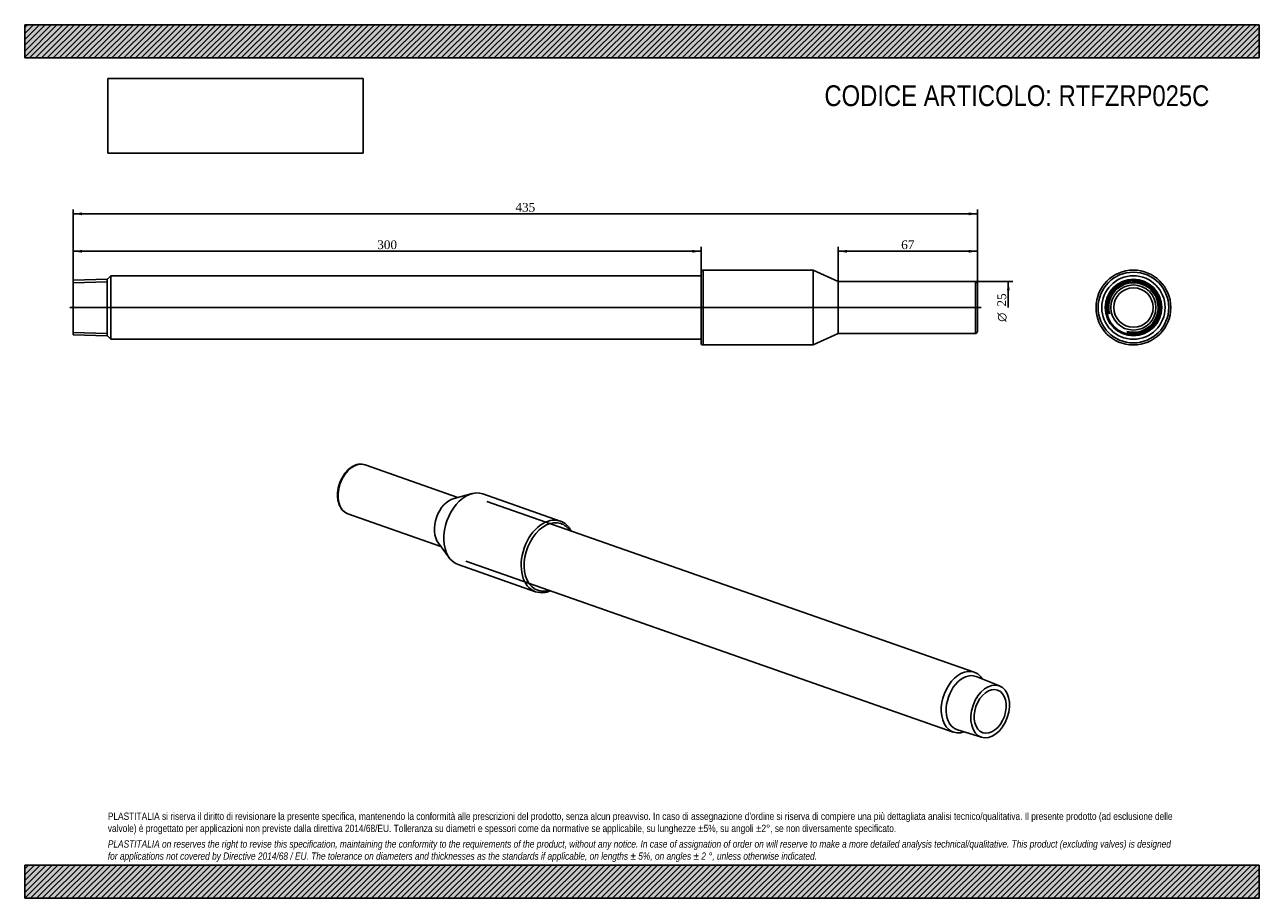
# Model space of a CAD drawing. Header units: millimetres. Extents: x 0 to 594, y 0 to 420.
import ezdxf
from ezdxf.enums import TextEntityAlignment as Align
from ezdxf.lldxf.tags import DXFTag

# ---------------------------------------------------------------- set-up
doc = ezdxf.new("R2010")
doc.units = ezdxf.units.MM
doc.header["$LTSCALE"] = 2
for name, color, linetype in [('COPERTURA_TUBO', 7, 'Continuous'), ('Default', 7, 'Continuous'), ('DV2_Default', 7, 'Continuous'), ('PARTE_PE_', 7, 'Continuous'), ('PARTEA_ACCIAIO', 7, 'Continuous')]:
    doc.layers.add(name, color=color, linetype=linetype)
doc.styles.add('SEACAD_Solid_Edge_ANSI1_Symbols', font='semeca1.ttf')
doc.styles.add('SEACAD_Times_New_Roman', font='times.ttf')
tags = doc.linetypes.add('CENTER2', pattern=[28.575, 19.05, -3.175, 3.175, -3.175]).pattern_tags.tags
tags[10:11] = [DXFTag(74, 4), DXFTag(75, 0), DXFTag(340, '0'), DXFTag(46, 0.0), DXFTag(50, 0.0), DXFTag(44, 0.0), DXFTag(45, 0.0)]
tags[8:9] = [DXFTag(74, 4), DXFTag(75, 0), DXFTag(340, '0'), DXFTag(46, 0.0), DXFTag(50, 0.0), DXFTag(44, 0.0), DXFTag(45, 0.0)]
tags[6:7] = [DXFTag(74, 4), DXFTag(75, 0), DXFTag(340, '0'), DXFTag(46, 0.0), DXFTag(50, 0.0), DXFTag(44, 0.0), DXFTag(45, 0.0)]
tags[4:5] = [DXFTag(74, 4), DXFTag(75, 0), DXFTag(340, '0'), DXFTag(46, 0.0), DXFTag(50, 0.0), DXFTag(44, 0.0), DXFTag(45, 0.0)]
doc.dimstyles.new('ANSImm', dxfattribs={"dimtxt": 4.2, "dimasz": 4.2, "dimexe": 2.1, "dimexo": 0, "dimgap": 1.05, "dimtad": 1, "dimdsep": 46, "dimtxsty": 'SEACAD_Times_New_Roman', "dimblk1": '_SE_FILLED', "dimblk2": '_SE_FILLED', "dimsah": 1, "dimcen": 2.1, "dimazin": 0, "dimtfac": 0.85, "dimtdec": 3, "dimtofl": 0, "dimtmove": 0, "dimatfit": 3, "dimfxl": 1, "dimarcsym": 0})
picture_1 = doc.add_image_def('image1.jpg', size_in_pixel=(4302, 1260))

# ---------------------------------------------------------------- blocks, each defined once
blk = doc.blocks.new('SE')
at = {"layer": 'COPERTURA_TUBO', "color": 7, "linetype": 'Continuous'}
for p, q in [((456.84, 108.7), (222.32, 190.84)), ((212.24, 162.05), (446.76, 79.91))]:
    blk.add_line(p, q, dxfattribs=at)
for start_param, end_param in [(0, 3.630907), (5.793871, 6.283185)]:
    blk.add_ellipse((451.8, 94.31), major_axis=(5.04, 14.39), ratio=0.667959, start_param=start_param, end_param=end_param, dxfattribs=at)
at = {"layer": 'PARTE_PE_', "color": 7, "linetype": 'Continuous'}
for p, q in [((208.47, 192.77), (163.81, 208.41)), ((215.22, 194.55), (206.56, 192.27)), ((257.64, 181.38), (220.42, 194.41)), ((155.55, 184.82), (200.21, 169.17)), ((199.03, 170.76), (204.38, 163.58)), ((208.52, 160.44), (245.74, 147.4))]:
    blk.add_line(p, q, dxfattribs=at)
for centre, radius, start, end in [((161.72, 202.34), 6.42, 71.07644, 98.59033), ((248.69, 155.88), 8.97, 250.72874, 278.64134)]:
    blk.add_arc(centre, radius, start, end, dxfattribs=at)
for centre, major_axis, start_param, end_param in [((159.68, 196.61), (4.13, 11.8), 0.001726, 3.141593), ((159.68, 196.61), (4.13, 11.8), 0, 0.001726), ((214.47, 177.43), (5.95, 16.99), 0, 3.141593), ((206.04, 180.38), (4.13, 11.8), 0.423967, 2.717625), ((251.69, 164.39), (-5.95, -16.99), 3.142504, 6.281497), ((252.39, 164.14), (5.62, 16.04), 0, 3.599321), ((252.39, 164.14), (5.62, 16.04), 5.825457, 6.283185), ((251.69, 164.39), (-5.95, -16.99), 6.281497, 6.283185)]:
    blk.add_ellipse(centre, major_axis=major_axis, ratio=0.667959, start_param=start_param, end_param=end_param, dxfattribs=at)
for points, knots in [([(160.76, 208.69), (160.66, 208.68), (160.43, 208.64), (160.02, 208.55), (159.54, 208.42), (159.07, 208.25), (158.59, 208.05), (158.12, 207.83), (157.66, 207.57), (157.2, 207.28), (156.74, 206.96), (156.3, 206.62), (155.86, 206.25), (155.43, 205.85), (155.02, 205.43), (154.62, 204.98), (154.23, 204.51), (153.86, 204.02), (153.5, 203.52), (153.16, 202.99), (152.84, 202.45), (152.53, 201.89), (152.24, 201.32), (151.98, 200.74), (151.73, 200.14), (151.5, 199.54), (151.3, 198.93), (151.12, 198.31), (150.96, 197.69), (150.82, 197.07), (150.71, 196.44), (150.62, 195.81), (150.55, 195.19), (150.51, 194.57), (150.49, 193.95), (150.5, 193.34), (150.53, 192.74), (150.59, 192.15), (150.67, 191.57), (150.77, 191), (150.9, 190.45), (151.06, 189.92), (151.24, 189.4), (151.44, 188.9), (151.66, 188.42), (151.91, 187.96), (152.18, 187.53), (152.46, 187.12), (152.77, 186.73), (153.1, 186.38), (153.45, 186.05), (153.81, 185.75), (154.19, 185.49), (154.58, 185.25), (154.98, 185.04), (155.32, 184.9), (155.5, 184.84), (155.56, 184.82)], [0, 0, 0, 0, 0.010182, 0.028394, 0.046663, 0.065015, 0.083444, 0.101941, 0.120494, 0.139092, 0.157726, 0.176385, 0.195061, 0.213748, 0.232438, 0.251128, 0.269815, 0.288496, 0.307172, 0.32584, 0.344502, 0.363159, 0.38181, 0.400458, 0.419103, 0.437747, 0.456392, 0.475038, 0.493686, 0.512339, 0.530998, 0.549664, 0.568338, 0.587021, 0.605714, 0.624417, 0.643131, 0.661853, 0.680584, 0.699319, 0.718055, 0.736785, 0.755503, 0.774199, 0.792865, 0.811488, 0.830057, 0.848559, 0.866983, 0.885322, 0.903568, 0.921721, 0.939783, 0.957764, 0.975676, 0.993537, 1, 1, 1, 1]), ([(262.95, 176.61), (262.89, 176.71), (262.74, 176.99), (262.47, 177.44), (262.13, 177.93), (261.78, 178.39), (261.4, 178.83), (261.01, 179.25), (260.6, 179.63), (260.18, 179.99), (259.74, 180.31), (259.28, 180.61), (258.81, 180.87), (258.33, 181.11), (257.93, 181.28), (257.71, 181.35), (257.63, 181.38)], [0.8028068, 0.8028068, 0.8028068, 0.8028068, 0.811695, 0.8271031, 0.8424792, 0.8578186, 0.8731168, 0.8883703, 0.9035769, 0.9187359, 0.9338482, 0.948917, 0.9639471, 0.9789453, 0.9939198, 1, 1, 1, 1]), ([(250.03, 147.01), (250.15, 147.03), (250.42, 147.07), (250.91, 147.17), (251.47, 147.31), (252.03, 147.49), (252.5, 147.66), (252.78, 147.78), (252.87, 147.82)], [0, 0, 0, 0, 0.00833726, 0.02353987, 0.03877148, 0.05404608, 0.0693605, 0.07668103, 0.07668103, 0.07668103, 0.07668103])]:
    blk.add_open_spline(points, degree=3, knots=knots, dxfattribs=at)
at = {"layer": 'PARTEA_ACCIAIO', "color": 7, "linetype": 'Continuous'}
for p, q in [((469.07, 102.12), (457.8, 106.61)), ((448.81, 80.95), (460.42, 77.42))]:
    blk.add_line(p, q, dxfattribs=at)
for start_param, end_param in [(0, 3.169646), (6.255132, 6.283185)]:
    blk.add_ellipse((453.06, 93.87), major_axis=(4.5, 12.84), ratio=0.667959, start_param=start_param, end_param=end_param, dxfattribs=at)
for major_axis in [(4.33, 12.35), (3.59, 10.24)]:
    blk.add_ellipse((464.51, 89.86), major_axis=major_axis, ratio=0.667959, dxfattribs=at)
blk = doc.blocks.new('SE1')
at = {"layer": 'COPERTURA_TUBO', "color": 7, "linetype": 'Continuous'}
for p, q in [((41.49, 299.27), (39.69, 297.47)), ((41.49, 268.77), (41.49, 299.27)), ((325.39, 299.27), (41.49, 299.27)), ((39.69, 270.57), (41.49, 268.77)), ((41.49, 268.77), (325.39, 268.77))]:
    blk.add_line(p, q, dxfattribs=at)
at = {"layer": 'DV2_Default', "color": 7, "linetype": 'CENTER2'}
blk.add_line((21.64, 284.02), (460.14, 284.02), dxfattribs=at)
at = {"layer": 'PARTE_PE_', "color": 7, "linetype": 'Continuous'}
for p, q in [((325.39, 267.02), (325.39, 301.02)), ((326.39, 302.02), (326.39, 266.02)), ((379.39, 302.02), (326.39, 302.02)), ((379.39, 266.02), (379.39, 302.02)), ((391.39, 296.52), (379.39, 302.02)), ((391.39, 271.52), (391.39, 296.52)), ((457.39, 296.52), (391.39, 296.52)), ((457.39, 271.52), (457.39, 296.52)), ((458.39, 295.52), (458.39, 272.52)), ((379.39, 266.02), (391.39, 271.52)), ((391.39, 271.52), (457.39, 271.52)), ((326.39, 266.02), (379.39, 266.02))]:
    blk.add_line(p, q, dxfattribs=at)
for centre, start, end in [((326.39, 301.02), 90, 180), ((457.39, 295.52), 0, 90), ((457.39, 272.52), 270, 0), ((326.39, 267.02), 180, 270)]:
    blk.add_arc(centre, 1, start, end, dxfattribs=at)
at = {"layer": 'PARTEA_ACCIAIO', "color": 7, "linetype": 'Continuous'}
for p, q in [((39.69, 297.62), (23.39, 297.11)), ((23.39, 270.93), (23.39, 297.11)), ((39.69, 270.42), (39.69, 297.62)), ((23.39, 295.95), (39.69, 296.45)), ((23.39, 272.09), (39.69, 271.58)), ((23.39, 270.93), (39.69, 270.42))]:
    blk.add_line(p, q, dxfattribs=at)
blk = doc.blocks.new('SE2')
at = {"layer": 'COPERTURA_TUBO', "color": 7, "linetype": 'Continuous'}
blk.add_circle((533.43, 284.02), 15.25, dxfattribs=at)
at = {"layer": 'PARTE_PE_', "color": 7, "linetype": 'Continuous'}
for radius in [18, 17, 9.5]:
    blk.add_circle((533.43, 284.02), radius, dxfattribs=at)
at = {"layer": 'PARTEA_ACCIAIO', "color": 7, "linetype": 'Continuous'}
for radius in [13.6, 13.09, 10.85]:
    blk.add_circle((533.43, 284.02), radius, dxfattribs=at)
for radius in [12.44, 11.93]:
    blk.add_arc((533.43, 284.02), radius, 255, 195, dxfattribs=at)
blk = doc.blocks.new('DMBLK1')
at = {"layer": 'Default', "linetype": 'Continuous'}
for points in [[(27.59, 329.77), (23.39, 329.07), (27.59, 328.37)], [(454.19, 329.77), (454.19, 328.37), (458.39, 329.07)]]:
    blk.add_hatch(color=7, dxfattribs=at).paths.add_polyline_path(points)
at = {"layer": 'Default', "color": 7, "linetype": 'Continuous'}
for p, q in [((23.39, 284.02), (23.39, 331.17)), ((23.39, 329.07), (458.39, 329.07)), ((458.39, 284.02), (458.39, 331.17))]:
    blk.add_line(p, q, dxfattribs=at)
at = {"layer": 'Default', "color": 7, "linetype": 'Continuous', "style": 'SEACAD_Times_New_Roman'}
blk.add_text('435', height=4.2, dxfattribs=at).set_placement((236.12, 334.32), align=Align.TOP_LEFT)
blk = doc.blocks.new('_SE_FILLED')
at = {"color": 0}
blk.add_line((0, 0), (-1, 0), dxfattribs=at)
blk.add_solid([(0, 0), (-1, -0.1665), (-1, 0.1665), (0, 0)], dxfattribs=at)
blk = doc.blocks.new('DMBLK2')
at = {"layer": 'Default', "linetype": 'Continuous'}
for points in [[(395.59, 311.77), (391.39, 311.07), (395.59, 310.37)], [(454.19, 311.77), (454.19, 310.37), (458.39, 311.07)]]:
    blk.add_hatch(color=7, dxfattribs=at).paths.add_polyline_path(points)
at = {"layer": 'Default', "color": 7, "linetype": 'Continuous'}
for p, q in [((391.39, 284.02), (391.39, 313.17)), ((391.39, 311.07), (458.39, 311.07)), ((458.39, 284.02), (458.39, 313.17))]:
    blk.add_line(p, q, dxfattribs=at)
at = {"layer": 'Default', "color": 7, "linetype": 'Continuous', "style": 'SEACAD_Times_New_Roman'}
blk.add_text('67', height=4.2, dxfattribs=at).set_placement((421.71, 316.32), align=Align.TOP_LEFT)
blk = doc.blocks.new('DMBLK3')
at = {"layer": 'Default', "linetype": 'Continuous'}
for points in [[(27.59, 311.77), (23.39, 311.07), (27.59, 310.37)], [(321.19, 311.77), (321.19, 310.37), (325.39, 311.07)]]:
    blk.add_hatch(color=7, dxfattribs=at).paths.add_polyline_path(points)
at = {"layer": 'Default', "color": 7, "linetype": 'Continuous'}
for p, q in [((23.39, 284.02), (23.39, 313.17)), ((23.39, 311.07), (325.39, 311.07)), ((325.39, 284.02), (325.39, 313.17))]:
    blk.add_line(p, q, dxfattribs=at)
at = {"layer": 'Default', "color": 7, "linetype": 'Continuous', "style": 'SEACAD_Times_New_Roman'}
blk.add_text('300', height=4.2, dxfattribs=at).set_placement((169.62, 316.32), align=Align.TOP_LEFT)
blk = doc.blocks.new('GDimGGroup')
at = {"layer": 'Default', "linetype": 'Continuous'}
blk.add_hatch(color=7, dxfattribs=at).paths.add_polyline_path([(473.95, 292.32), (473.25, 296.52), (472.55, 292.32)])
at = {"layer": 'Default', "color": 7, "linetype": 'Continuous'}
for p, q in [((424.39, 296.52), (475.35, 296.52)), ((473.25, 296.52), (473.25, 284.02))]:
    blk.add_line(p, q, dxfattribs=at)
for s, style, p in [('25', 'SEACAD_Times_New_Roman', (468, 284.49)), ('O', 'SEACAD_Solid_Edge_ANSI1_Symbols', (468, 277.18))]:
    blk.add_text(s, height=4.2, rotation=90, dxfattribs=dict(at, style=style)).set_placement(p, align=Align.TOP_LEFT)

msp = doc.modelspace()

# ---------------------------------------------------------------- hatches: boundary and pattern name
at = {"layer": 'Default', "linetype": 'Continuous'}
h = msp.add_hatch(dxfattribs=at)
h.set_pattern_fill('LINE', scale=0.62992, angle=45, style=0)
h.paths.add_polyline_path([(594, 404), (594, 420), (0, 420), (0, 404)])
for points in [[(594, 404), (594, 420), (0, 420), (0, 404)], [(594, 0), (594, 16), (0, 16), (0, 0)]]:
    msp.add_hatch(color=7, dxfattribs=at).paths.add_polyline_path(points)
h = msp.add_hatch(dxfattribs=at)
h.set_pattern_fill('LINE', scale=0.62992, angle=45, style=0)
h.paths.add_polyline_path([(594, 0), (594, 16), (0, 16), (0, 0)])

# ---------------------------------------------------------------- linework, layer by layer
at = {"layer": 'Default', "color": 7, "linetype": 'Continuous'}
for p, q in [((0, 420), (594, 420)), ((0, 404), (0, 420)), ((594, 420), (594, 404)), ((594, 404), (0, 404)), ((0, 16), (594, 16)), ((0, 0), (0, 16)), ((594, 16), (594, 0)), ((594, 0), (0, 0))]:
    msp.add_line(p, q, dxfattribs=at)

# ---------------------------------------------------------------- block references
at = {"layer": 'Default'}
for name in ['SE1', 'SE2', 'GDimGGroup', 'SE']:
    msp.add_blockref(name, (0, 0), dxfattribs=at)

# ---------------------------------------------------------------- texts
at = {"layer": 'Default', "attachment_point": 1}
for s, insert, char_height, width in [('{\\fArial Narrow|b0||i0||c0|p34;\\C7;\\H10.;\\W1.;CODICE ARTICOLO: RTFZRP025C}', (384.775, 390.864), 10, 200.77001), ("{\\fArial Narrow|b0||i0||c0|p34;\\C7;\\H3.5;\\W1.;PLASTITALIA si riserva il diritto di revisionare la presente specifica, mantenendo la conformità alle prescrizioni del prodotto, senza alcun preavviso. In caso di assegnazione d'ordine si riserva di compiere una più dettagliata analisi tecnico/qualitativa. Il presente prodotto (ad esclusione delle \\P}{\\fArial Narrow|b0||i0||c0|p34;\\C7;\\H3.5;\\W1.;valvole) è progettato per applicazioni non previste dalla direttiva 2014/68/EU. Tolleranza su diametri e spessori come da normative se applicabile, su lunghezze ±5%, su angoli ±2°, se non diversamente specificato.\\P}{\\fArial Narrow|b0||i0||c0|p34;\\C7;\\H1.;\\W1.;   \\P}{\\fArial Narrow|b0||i1||c0|p34;\\C7;\\H3.5;\\W1.;PLASTITALIA on reserves the right to revise this specification, maintaining the conformity to the requirements of the product, without any notice. In case of assignation of order on will reserve to make a more detailed analysis technical/qualitative. This product (excluding valves) is designed \\P}{\\fArial Narrow|b0||i1||c0|p34;\\C7;\\H3.5;\\W1.;for applications not covered by Directive 2014/68 / EU. The tolerance on diameters and thicknesses as the standards if applicable, on lengths ± 5%, on angles ± 2 °, unless otherwise indicated.\\P}", (40, 41.205), 3.5, 514)]:
    msp.add_mtext(s, dxfattribs=dict(at, insert=insert, char_height=char_height, width=width))

# ---------------------------------------------------------------- dimensions: what is measured, and where the dimension line sits
at = {"layer": 'Default', "color": 7, "linetype": 'Continuous'}
for base, p1, picture, middle in [((23.394, 329.073), (23.394, 284.016), 'DMBLK1', (240.894, 329.073)), ((391.394, 311.073), (391.394, 284.016), 'DMBLK2', (424.894, 311.073))]:
    dim = msp.add_linear_dim(base=base, p1=p1, p2=(458.394, 284.016), angle=0, text='\\A1;<>', dimstyle='ANSImm', dxfattribs=at)
    dim.commit()
    dim.dimension.update_dxf_attribs({"geometry": picture, "text_midpoint": middle, "dimtype": 161})
dim = msp.add_linear_dim(base=(23.394, 311.073), p1=(23.394, 284.016), p2=(325.394, 284.016), angle=0, text='\\A1;<>', dimstyle='ANSImm', override={"dimdec": 0, "dimrnd": 10, "dimtdec": 4}, dxfattribs=at)
dim.commit()
dim.dimension.update_dxf_attribs({"geometry": 'DMBLK3', "text_midpoint": (174.394, 311.073), "dimtype": 161})

# ---------------------------------------------------------------- pictures from other files: only their frames are drawn
image = msp.add_image(picture_1, insert=(40, 358.206), size_in_units=(122.914, 36))
image.dxf.flags = 7

doc.saveas('drawing.dxf')
